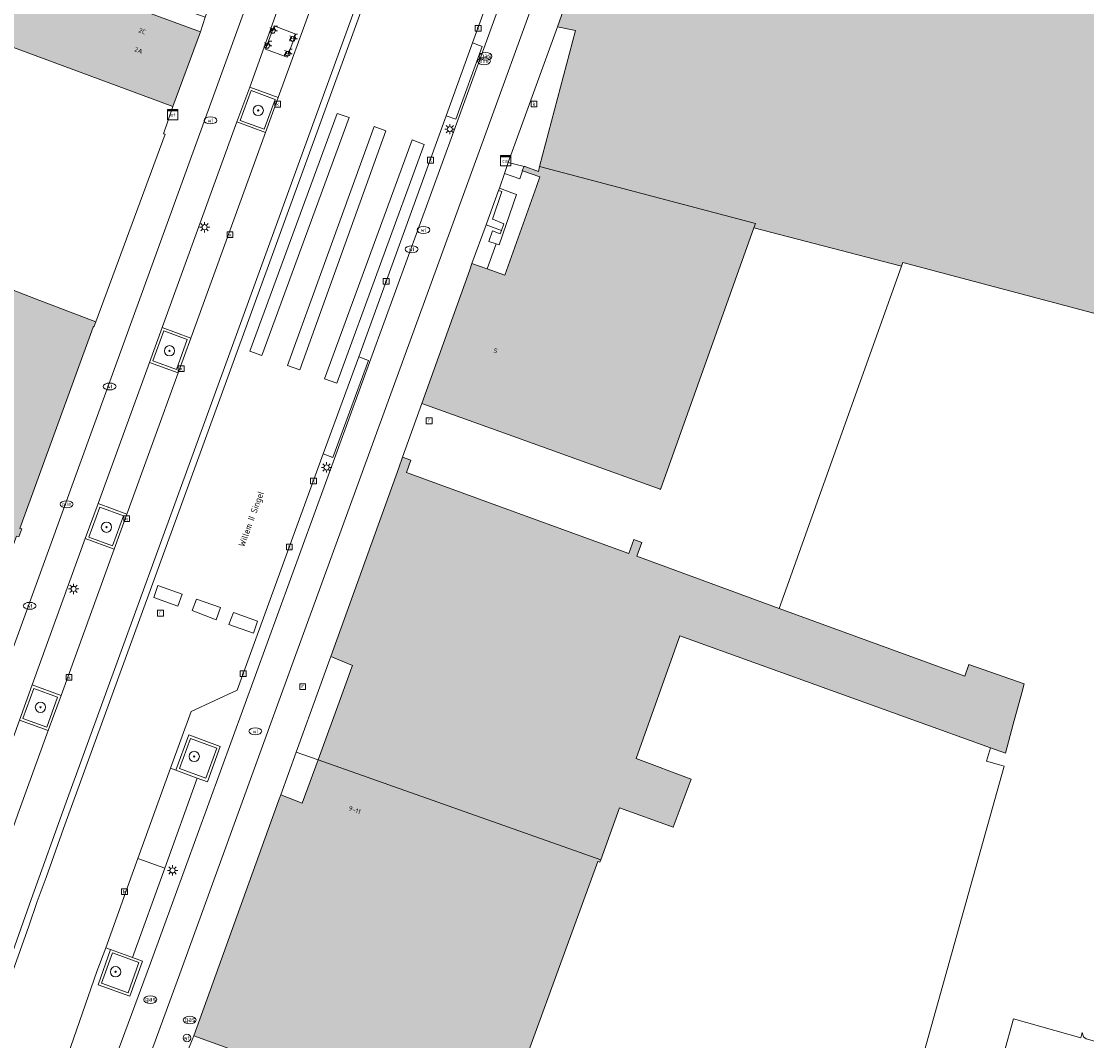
# Model space of a CAD drawing. Header units: metres. Extents: x 196496 to 197479, y 355250 to 356324.
# Tile 109 of 119: x 197276 to 197358, y 355940 to 356019. Entities that reach past the tile are written whole.
import ezdxf
from ezdxf.enums import TextEntityAlignment as Align

# ---------------------------------------------------------------- set-up
doc = ezdxf.new("R2010")
doc.units = ezdxf.units.M
doc.layers.get('0').update_dxf_attribs({"lineweight": 9})
for name, color, linetype, lineweight in [('B-WE-GR-BOOM-S', 251, 'Continuous', 9), ('B-WE-IE-MEUBILAIR_WEGMEUBILAIR-GV', 251, 'Continuous', 9), ('B-WE-IE-MEUBILAIR_WEGMEUBILAIR-S', 251, 'Continuous', 9), ('B-WE-IE-TERREINAFSCHEIDING_KUNSTMATIG_MUUR-GV', 251, 'Continuous', 9), ('B-WE-KL-BRANDSTOF_PUT-S', 251, 'Continuous', 9), ('B-WE-KL-DATA-S', 251, 'Continuous', 9), ('B-WE-KL-DATA_KABELBED-G', 251, 'Continuous', 9), ('B-WE-KL-ET_KAST-S', 251, 'Continuous', 9), ('B-WE-KL-ET_LS_OV_LICHTMAST-S', 251, 'Continuous', 9), ('B-WE-KL-GAS_PUT-S', 251, 'Continuous', 9), ('B-WE-KL-WATER-S', 251, 'Continuous', 9), ('B-WE-OG-BEBOUWING-GV', 251, 'Continuous', 9), ('B-WE-OG-BEBOUWING_HUISNUMMER-T35', 90, 'Continuous', 9), ('B-WE-OG-BEBOUWING_STRAATNAAM-T35', 130, 'Continuous', 9), ('B-WE-OG-TERREIN_ERF-GV', 251, 'Continuous', 9), ('B-WE-RI-GWA_KOLK-S', 251, 'Continuous', 9), ('B-WE-RI-GWA_RIOOLPUT-S', 251, 'Continuous', 9), ('B-WE-VH-ONVERHARD-GV', 251, 'Continuous', 9), ('B-WE-VH-VERHARDING_ASFALT-GV', 251, 'Continuous', 9), ('B-WE-VH-VERHARDING_BETON-GV', 251, 'Continuous', 9), ('B-WE-VH-VERHARDING_BETONSTRAATSTEEN-GV', 251, 'Continuous', 9), ('B-WE-VH-VERHARDING_OPEN-GV', 251, 'Continuous', 9), ('B-WE-VH-VERHARDING_SIERBESTRATING-GV', 251, 'Continuous', 9), ('B-WE-VH-VERHARDING_STRAATBAKSTEEN-GV', 251, 'Continuous', 9), ('B-WE-VH-VERHARDING_TEGEL-GV', 251, 'Continuous', 9), ('B-WE-VW-AFSLUITPAAL-S', 251, 'Continuous', 9)]:
    doc.layers.add(name, color=color, linetype=linetype, lineweight=lineweight)
doc.layers.add('X-XX-AL-PRESENTATIE_GEBOUW3-V', color=7, linetype='Continuous', lineweight=9, true_color=0xebe1d6)
doc.styles.add('NLCS-ISO', font='NLCS-ISO.ttf')
doc.styles.add('NLCS-ISO-ANNOTATIEF-T35', font='NLCS-ISO.ttf', dxfattribs={"height": 3.5})

# ---------------------------------------------------------------- blocks, each defined once
blk = doc.blocks.new('SKL-DATA_SIGNAAL_CAIKAST-SO')
at = {"color": 0, "linetype": 'ByBlock', "lineweight": 18}
for points in [[(-2, 2), (2, 2), (2, 1.68), (-2, 1.68)], [(-2, 1.52), (2, 1.52), (2, -2), (-2, -2)]]:
    blk.add_lwpolyline(points, close=True, dxfattribs=at)
at = {"color": 0, "linetype": 'ByBlock', "lineweight": 18, "style": 'NLCS-ISO'}
blk.add_text('cai', height=1.5, dxfattribs=at).set_placement((0, 0), align=Align.MIDDLE_CENTER)
blk = doc.blocks.new('SKL-ET_KAST_ELEKTRA-SO')
at = {"color": 0, "linetype": 'ByBlock', "lineweight": 18}
for points in [[(-2, 2), (2, 2), (2, 1.68), (-2, 1.68)], [(-2, 1.52), (2, 1.52), (2, -2), (-2, -2)]]:
    blk.add_lwpolyline(points, close=True, dxfattribs=at)
at = {"color": 0, "linetype": 'ByBlock', "lineweight": 18, "style": 'NLCS-ISO'}
blk.add_text('et', height=1.5, dxfattribs=at).set_placement((0, 0), align=Align.MIDDLE_CENTER)
blk = doc.blocks.new('SVW-AFSLUITPAAL-SO')
at = {"lineweight": 18}
blk.add_circle((0, 0), 1.5, dxfattribs=at)
at = {"lineweight": 18, "style": 'NLCS-ISO'}
blk.add_text('af', height=1.8, dxfattribs=at).set_placement((0, 0), align=Align.MIDDLE_CENTER)
blk = doc.blocks.new('SKL-ET_OV_LICHTMAST-SO')
at = {"color": 0, "linetype": 'ByBlock', "lineweight": 18}
for points in [[(-1.25, 0), (-2, 0)], [(-1.41, 1.41), (-0.88, 0.88)], [(0, 2), (0, 1.25)], [(0.88, 0.88), (1.41, 1.41)], [(2, 0), (1.25, 0)], [(-1.41, -1.41), (-0.88, -0.88)], [(0, -1.25), (0, -2)], [(0.88, -0.88), (1.41, -1.41)]]:
    blk.add_lwpolyline(points, dxfattribs=at)
blk.add_circle((0, 0), 1, dxfattribs=at)
blk = doc.blocks.new('SRI-KOLK-SO')
at = {"color": 0, "linetype": 'ByBlock', "lineweight": 18}
blk.add_lwpolyline([(-1.125, -1.125), (1.125, -1.125), (1.125, 1.125), (-1.125, 1.125)], close=True, dxfattribs=at)
at = {"color": 0, "linetype": 'ByBlock', "lineweight": 18, "style": 'NLCS-ISO'}
blk.add_text('k', height=1.5, dxfattribs=at).set_placement((0, 0), align=Align.MIDDLE_CENTER)
blk = doc.blocks.new('SKL-WATER_WATERLEIDINGPUT-SO')
at = {"color": 0, "linetype": 'ByBlock', "lineweight": 18}
blk.add_ellipse((0, 0), major_axis=(2.5, 0), ratio=0.54, dxfattribs=at)
at = {"color": 0, "linetype": 'ByBlock', "lineweight": 18, "style": 'NLCS-ISO'}
blk.add_text('wl', height=1.5, dxfattribs=at).set_placement((0, 0), align=Align.MIDDLE_CENTER)
blk = doc.blocks.new('SKL-GAS_PUT-SO')
at = {"color": 0, "linetype": 'ByBlock', "lineweight": 18}
blk.add_ellipse((0, 0), major_axis=(2.5, 0), ratio=0.601255, dxfattribs=at)
at = {"color": 0, "linetype": 'ByBlock', "lineweight": 18, "style": 'NLCS-ISO'}
blk.add_text('gas', height=1.8, dxfattribs=at).set_placement((0.12, 0.3), align=Align.MIDDLE_CENTER)
blk = doc.blocks.new('SRI-PUT_INSPECTIEPUT_RIOOLPUT-SO')
at = {"color": 0, "linetype": 'ByBlock', "lineweight": 18}
blk.add_lwpolyline([(-1.12, -1.12), (1.12, -1.12), (1.12, 1.12), (-1.12, 1.12)], close=True, dxfattribs=at)
at = {"color": 0, "linetype": 'ByBlock', "lineweight": 18, "style": 'NLCS-ISO'}
blk.add_text('r', height=1.5, dxfattribs=at).set_placement((0, 0.28), align=Align.MIDDLE_CENTER)
blk = doc.blocks.new('SKL-BENZINEPUT_OLIEPUT-SO')
at = {"color": 0, "linetype": 'ByBlock', "lineweight": 18}
blk.add_ellipse((0, 0), major_axis=(2.5, 0), ratio=0.54, dxfattribs=at)
at = {"color": 0, "linetype": 'ByBlock', "lineweight": 18, "style": 'NLCS-ISO'}
blk.add_text('olie', height=1.5, dxfattribs=at).set_placement((0, 0.16), align=Align.MIDDLE_CENTER)
blk = doc.blocks.new('SIE-WEG_FIETSENREK-SO')
at = {"color": 0, "linetype": 'ByBlock', "lineweight": 18}
for points in [[(-1.5, -1.35), (-1.5, -0.54), (-0.73, -0.28), (-0.73, 0.53), (-1.5, 0.79)], [(-0.3, -0.45), (0.6, 1.35), (1.5, 1.35)], [(1.05, -0.45), (0.21, 0.58)], [(1.05, -0.45), (1.5, -0.45)]]:
    blk.add_lwpolyline(points, dxfattribs=at)
blk.add_circle((-0.3, -0.45), 0.9, dxfattribs=at)
blk = doc.blocks.new('SGR-BOOM_01-SO')
at = {"linetype": 'ByBlock', "lineweight": 18}
h = blk.add_hatch(color=0, dxfattribs=at)
h.dxf.hatch_style = 1
edge = h.paths.add_edge_path()
edge.add_arc((0, 0), 0.25, 0, 360)
at = {"color": 0, "linetype": 'ByBlock', "lineweight": 18}
for radius in [2, 0.25]:
    blk.add_circle((0, 0), radius, dxfattribs=at)

msp = doc.modelspace()

# ---------------------------------------------------------------- hatches: boundary and pattern name
at = {"layer": 'X-XX-AL-PRESENTATIE_GEBOUW3-V'}
for points in [[(197279.591, 356015.147), (197287.478, 356012.229), (197289.628, 356018.039), (197282.352, 356020.731), (197282.324, 356020.662), (197273.842, 356023.556), (197263.77, 356027.004), (197265.08, 356030.614), (197263.446, 356031.086), (197253.667, 355998.587), (197262.974, 355995.736), (197265.397, 356002.024), (197268.626, 356010.402), (197271.595, 356018.105)], [(197366.568, 355994.363), (197369.005, 356002.678), (197371.669, 356011.77), (197372.543, 356014.752), (197372.67, 356015.186), (197371.441, 356017.282), (197371.215, 356017.667), (197370.835, 356018.315), (197372.062, 356023.099), (197372.093, 356023.221), (197372.095, 356023.23), (197343.072, 356031.57), (197342.418, 356029.117), (197337.191, 356030.474), (197336.906, 356029.396), (197336.676, 356028.528), (197333.163, 356029.095), (197332.846, 356030.158), (197331.271, 356029.837), (197329.64, 356029.79), (197328.026, 356030.026), (197326.499, 356030.529), (197326.258, 356030.29), (197324.356, 356030.604), (197322.052, 356030.984), (197321.783, 356031.028), (197317.345, 356018.428), (197318.732, 356018.134), (197315.951, 356007.576), (197332.697, 356003.152), (197332.573, 356002.806), (197344.043, 355999.836), (197344.145, 356000.121), (197365.073, 355994.551), (197365.469, 355994.448), (197366.505, 355994.179), (197366.514, 355994.177)], [(197325.299, 355982.526), (197325.319, 355982.519), (197332.573, 356002.806), (197332.697, 356003.152), (197315.951, 356007.576), (197315.85, 356007.194), (197314.748, 356007.6), (197314.741, 356007.583), (197314.725, 356007.545), (197314.602, 356007.248), (197314.624, 356007.24), (197315.977, 356006.763), (197315.711, 356006.017), (197313.259, 355999.131), (197311.875, 355999.632), (197310.701, 356000.056), (197310.522, 355999.554), (197306.818, 355989.172), (197313.216, 355986.871), (197318.955, 355984.808)], [(197273.402, 355998.62), (197269.364, 356000.16), (197269.431, 356000.327), (197268.886, 356000.545), (197268.648, 355999.933), (197268.76, 355999.874), (197262.769, 355983.246), (197260.038, 355975.666), (197272.55, 355971.158), (197275.272, 355978.671), (197275.351, 355978.89), (197275.534, 355978.841), (197275.759, 355979.457), (197275.622, 355979.488), (197281.313, 355995.115), (197281.394, 355995.19), (197281.521, 355995.523), (197276.822, 355997.315)], [(197298.76, 355961.526), (197320.687, 355953.768), (197322.151, 355957.811), (197326.307, 355956.306), (197327.707, 355960.024), (197323.433, 355961.631), (197326.829, 355971.14), (197350.944, 355962.455), (197352.098, 355962.039), (197352.705, 355964.296), (197353.362, 355966.736), (197353.544, 355967.414), (197349.259, 355968.926), (197348.944, 355968.029), (197334.548, 355973.283), (197323.484, 355977.321), (197323.885, 355978.397), (197323.872, 355978.402), (197323.249, 355978.628), (197322.87, 355977.546), (197317.099, 355979.646), (197311.28, 355981.763), (197305.627, 355983.82), (197305.963, 355984.794), (197305.321, 355985.016), (197305.025, 355984.195), (197299.739, 355969.549), (197301.429, 355968.847), (197301.378, 355968.707), (197300.596, 355966.563)], [(197295.858, 355958.797), (197295.697, 355958.352), (197289.108, 355940.094), (197293.9, 355938.365), (197293.777, 355938.018), (197307.527, 355932.99), (197307.656, 355933.324), (197312.412, 355931.588), (197320.475, 355953.632), (197320.619, 355953.58), (197320.687, 355953.768), (197298.76, 355961.526), (197297.535, 355958.165)]]:
    msp.add_hatch(color=256, dxfattribs=at).paths.add_polyline_path(points)

# ---------------------------------------------------------------- linework, layer by layer
at = {"layer": 'B-WE-IE-MEUBILAIR_WEGMEUBILAIR-GV', "flags": 128}
for points in [[(197295.42, 356012.789), (197293.575, 356013.477), (197292.713, 356011.152), (197294.578, 356010.465)], [(197288.588, 355994.146), (197286.786, 355994.83), (197285.943, 355992.489), (197287.777, 355991.832)], [(197283.661, 355980.47), (197281.81, 355981.145), (197280.955, 355978.815), (197282.813, 355978.134)], [(197278.549, 355966.39), (197276.694, 355967.067), (197275.853, 355964.733), (197277.703, 355964.052)], [(197287.994, 355960.856), (197290.052, 355960.095), (197290.897, 355962.422), (197288.847, 355963.181)], [(197282.815, 355946.536), (197281.952, 355944.201), (197284.02, 355943.447), (197284.859, 355945.785)]]:
    msp.add_lwpolyline(points, close=True, dxfattribs=at)
at = {"layer": 'B-WE-IE-TERREINAFSCHEIDING_KUNSTMATIG_MUUR-GV', "flags": 128}
for points in [[(197314.741, 356007.583), (197313.512, 356007.891), (197313.233, 356007.022), (197314.419, 356006.622), (197314.624, 356007.24), (197314.602, 356007.248), (197314.725, 356007.545)], [(197312.764, 356005.719), (197313.028, 356005.627), (197312.287, 356003.494), (197312.309, 356003.485), (197313.167, 356003.135), (197312.983, 356002.609), (197312.891, 356002.348), (197312.289, 356002.573), (197312.006, 356001.768), (197312.576, 356001.568), (197312.816, 356001.484), (197314.167, 356005.411), (197314.012, 356005.466), (197312.83, 356005.888)]]:
    msp.add_lwpolyline(points, close=True, dxfattribs=at)
at = {"layer": 'B-WE-KL-DATA_KABELBED-G', "flags": 128}
for points in [[(197294.403, 355992.905), (197293.471, 355993.232), (197300.234, 356011.698), (197301.17, 356011.381)], [(197294.403, 355992.905), (197293.471, 355993.232), (197300.234, 356011.698), (197301.17, 356011.381)], [(197303.114, 356010.689), (197304.027, 356010.353), (197297.34, 355991.798), (197296.395, 355992.144)], [(197303.114, 356010.689), (197304.027, 356010.353), (197297.34, 355991.798), (197296.395, 355992.144)], [(197299.251, 355991.098), (197300.209, 355990.764), (197307.001, 356009.289), (197306.059, 356009.652)], [(197299.251, 355991.098), (197300.209, 355990.764), (197307.001, 356009.289), (197306.059, 356009.652)], [(197287.876, 355973.442), (197286.005, 355974.118), (197286.327, 355975.044), (197288.211, 355974.396)], [(197287.876, 355973.442), (197286.005, 355974.118), (197286.327, 355975.044), (197288.211, 355974.396)], [(197291.187, 355973.338), (197289.312, 355973.994), (197288.976, 355973.104), (197290.845, 355972.389)], [(197291.187, 355973.338), (197289.312, 355973.994), (197288.976, 355973.104), (197290.845, 355972.389)], [(197293.741, 355971.35), (197291.839, 355972.022), (197292.194, 355972.961), (197294.068, 355972.297)], [(197293.741, 355971.35), (197291.839, 355972.022), (197292.194, 355972.961), (197294.068, 355972.297)]]:
    msp.add_lwpolyline(points, close=True, dxfattribs=at)
at = {"layer": 'B-WE-OG-BEBOUWING-GV', "flags": 128}
for points in [[(197279.591, 356015.147), (197287.478, 356012.229), (197289.628, 356018.039), (197282.352, 356020.731), (197282.324, 356020.662), (197273.842, 356023.556), (197263.77, 356027.004), (197265.08, 356030.614), (197263.446, 356031.086), (197253.667, 355998.587), (197262.974, 355995.736), (197265.397, 356002.024), (197268.626, 356010.402), (197271.595, 356018.105)], [(197325.299, 355982.526), (197325.319, 355982.519), (197332.573, 356002.806), (197332.697, 356003.152), (197315.951, 356007.576), (197315.85, 356007.194), (197314.748, 356007.6), (197314.741, 356007.583), (197314.725, 356007.545), (197314.602, 356007.248), (197314.624, 356007.24), (197315.977, 356006.763), (197315.711, 356006.017), (197313.259, 355999.131), (197311.875, 355999.632), (197310.701, 356000.056), (197310.522, 355999.554), (197306.818, 355989.172), (197313.216, 355986.871), (197318.955, 355984.808)], [(197273.402, 355998.62), (197269.364, 356000.16), (197269.431, 356000.327), (197268.886, 356000.545), (197268.648, 355999.933), (197268.76, 355999.874), (197262.769, 355983.246), (197260.038, 355975.666), (197272.55, 355971.158), (197275.272, 355978.671), (197275.351, 355978.89), (197275.534, 355978.841), (197275.759, 355979.457), (197275.622, 355979.488), (197281.313, 355995.115), (197281.394, 355995.19), (197281.521, 355995.523), (197276.822, 355997.315)], [(197298.76, 355961.526), (197320.687, 355953.768), (197322.151, 355957.811), (197326.307, 355956.306), (197327.707, 355960.024), (197323.433, 355961.631), (197326.829, 355971.14), (197350.944, 355962.455), (197352.098, 355962.039), (197352.705, 355964.296), (197353.362, 355966.736), (197353.544, 355967.414), (197349.259, 355968.926), (197348.944, 355968.029), (197334.548, 355973.283), (197323.484, 355977.321), (197323.885, 355978.397), (197323.872, 355978.402), (197323.249, 355978.628), (197322.87, 355977.546), (197317.099, 355979.646), (197311.28, 355981.763), (197305.627, 355983.82), (197305.963, 355984.794), (197305.321, 355985.016), (197305.025, 355984.195), (197299.739, 355969.549), (197301.429, 355968.847), (197301.378, 355968.707), (197300.596, 355966.563)], [(197295.858, 355958.797), (197295.697, 355958.352), (197289.108, 355940.094), (197293.9, 355938.365), (197293.777, 355938.018), (197307.527, 355932.99), (197307.656, 355933.324), (197312.412, 355931.588), (197320.475, 355953.632), (197320.619, 355953.58), (197320.687, 355953.768), (197298.76, 355961.526), (197297.535, 355958.165)]]:
    msp.add_lwpolyline(points, close=True, dxfattribs=at)
msp.add_lwpolyline([(197372.095, 356023.23), (197343.072, 356031.57), (197342.418, 356029.117), (197337.191, 356030.474), (197336.906, 356029.396), (197336.676, 356028.528), (197333.163, 356029.095), (197332.846, 356030.158), (197331.271, 356029.837), (197329.64, 356029.79), (197328.026, 356030.026), (197326.499, 356030.529), (197326.258, 356030.29), (197324.356, 356030.604), (197322.052, 356030.984), (197321.783, 356031.028), (197317.345, 356018.428), (197318.732, 356018.134), (197315.951, 356007.576), (197332.697, 356003.152), (197332.573, 356002.806), (197344.043, 355999.836), (197344.145, 356000.121), (197365.073, 355994.551)], dxfattribs=at)
at = {"layer": 'B-WE-OG-TERREIN_ERF-GV', "flags": 128}
for points in [[(197282.352, 356020.731), (197289.628, 356018.039), (197290.006, 356019.167), (197282.8, 356021.805), (197282.765, 356021.751)], [(197311.28, 355981.763), (197317.099, 355979.646), (197322.87, 355977.546), (197323.249, 355978.628), (197323.872, 355978.402), (197323.885, 355978.397), (197323.484, 355977.321), (197334.548, 355973.283), (197344.043, 355999.836), (197332.573, 356002.806), (197325.319, 355982.519), (197325.299, 355982.526), (197318.955, 355984.808), (197313.216, 355986.871), (197306.818, 355989.172), (197305.321, 355985.016), (197305.963, 355984.794), (197305.627, 355983.82)]]:
    msp.add_lwpolyline(points, close=True, dxfattribs=at)
for points in [[(197273.402, 355998.62), (197276.822, 355997.315), (197281.521, 355995.523), (197286.884, 356010.098), (197286.772, 356010.12), (197287.478, 356012.229), (197279.591, 356015.147), (197271.595, 356018.105)], [(197338.633, 355913.29), (197351.989, 355961.032), (197351.635, 355961.131), (197350.623, 355961.415), (197350.944, 355962.455), (197326.829, 355971.14), (197323.433, 355961.631), (197327.707, 355960.024), (197326.307, 355956.306), (197322.151, 355957.811), (197320.687, 355953.768), (197320.619, 355953.58), (197320.475, 355953.632), (197312.412, 355931.588)], [(197293.9, 355938.365), (197289.108, 355940.094), (197288.984, 355939.786), (197286.126, 355932.707)]]:
    msp.add_lwpolyline(points, dxfattribs=at)
at = {"layer": 'B-WE-VH-ONVERHARD-GV', "flags": 128}
for points in [[(197295.42, 356012.789), (197293.575, 356013.477), (197292.713, 356011.152), (197294.578, 356010.465)], [(197288.588, 355994.146), (197286.786, 355994.83), (197285.943, 355992.489), (197287.777, 355991.832)], [(197283.661, 355980.47), (197281.81, 355981.145), (197280.955, 355978.815), (197282.813, 355978.134)], [(197278.549, 355966.39), (197276.694, 355967.067), (197275.853, 355964.733), (197277.703, 355964.052)], [(197287.994, 355960.856), (197290.052, 355960.095), (197290.897, 355962.422), (197288.847, 355963.181)], [(197282.815, 355946.536), (197281.952, 355944.201), (197284.02, 355943.447), (197284.859, 355945.785)]]:
    msp.add_lwpolyline(points, close=True, dxfattribs=at)
at = {"layer": 'B-WE-VH-VERHARDING_ASFALT-GV', "flags": 128}
msp.add_lwpolyline([(197277.764, 355934.062), (197281.589, 355945.089), (197282.298, 355946.944), (197284.319, 355952.649), (197284.769, 355953.872), (197287.318, 355960.877), (197288.914, 355965.268), (197292.474, 355966.922), (197299.159, 355985.265), (197301.911, 355992.811), (197308.706, 356011.518), (197310.75, 356017.169), (197316.878, 356034.012), (197317.465, 356035.383), (197318.273, 356036.597), (197319.033, 356037.487), (197309.369, 356041.209), (197307.994, 356037.407), (197308.501, 356037.232), (197278.994, 355956.19), (197277.651, 355952.399), (197276.968, 355950.522), (197276.304, 355948.628), (197274.96, 355944.848)], dxfattribs=at)
at = {"layer": 'B-WE-VH-VERHARDING_BETON-GV', "flags": 128}
msp.add_lwpolyline([(197273.324, 355941.728), (197276.499, 355950.683), (197279.207, 355958.243), (197291.902, 355993.114), (197307.994, 356037.407), (197309.369, 356041.209), (197306.371, 356042.364), (197305.045, 356038.699), (197303.334, 356034.002), (197302.346, 356031.289), (197299.318, 356022.971), (197298.32, 356020.231), (197295.667, 356012.929), (197294.684, 356010.224), (197288.885, 355994.263), (197287.908, 355991.574), (197283.921, 355980.596), (197282.937, 355977.887), (197278.809, 355966.521), (197277.823, 355963.806), (197275.466, 355957.317)], dxfattribs=at)
at = {"layer": 'B-WE-VH-VERHARDING_BETONSTRAATSTEEN-GV', "flags": 128}
for points in [[(197265.475, 355936.18), (197269.841, 355948.608), (197270.809, 355951.334), (197275.577, 355964.612), (197276.568, 355967.337), (197280.692, 355978.693), (197281.68, 355981.413), (197285.668, 355992.367), (197286.653, 355995.09), (197292.453, 356011.036), (197293.465, 356013.728), (197296.077, 356021.043), (197297.05, 356023.766), (197300.095, 356032.148), (197301.105, 356034.858), (197302.794, 356039.518), (197304.132, 356043.212), (197304.942, 356045.472), (197305.17, 356046.123), (197302.905, 356046.91), (197293.825, 356021.865), (197270.927, 355958.803), (197265.227, 355942.744), (197256.947, 355919.08)], [(197269.989, 355895.794), (197287.914, 355944.633), (197295.619, 355965.783), (197311.564, 356009.605), (197320.097, 356033.103), (197320.799, 356034.47), (197321.739, 356035.625), (197322.984, 356039.052), (197323.348, 356040.154), (197322.984, 356040.051), (197321.638, 356039.446), (197320.382, 356038.642), (197319.262, 356037.755), (197319.033, 356037.487), (197319.995, 356037.144), (197319.541, 356036.705), (197319.126, 356036.193), (197318.719, 356035.643), (197318.333, 356035.063), (197318.038, 356034.43), (197317.778, 356033.743), (197309.282, 356010.316), (197285.762, 355945.751), (197281.068, 355933.087)]]:
    msp.add_lwpolyline(points, dxfattribs=at)
for points in [[(197292.453, 356011.036), (197294.684, 356010.224), (197295.667, 356012.929), (197293.465, 356013.728)], [(197295.42, 356012.789), (197294.578, 356010.465), (197292.713, 356011.152), (197293.575, 356013.477)], [(197285.668, 355992.367), (197287.908, 355991.574), (197288.885, 355994.263), (197286.653, 355995.09)], [(197288.588, 355994.146), (197287.777, 355991.832), (197285.943, 355992.489), (197286.786, 355994.83)], [(197280.692, 355978.693), (197282.937, 355977.887), (197283.921, 355980.596), (197281.68, 355981.413)], [(197283.661, 355980.47), (197282.813, 355978.134), (197280.955, 355978.815), (197281.81, 355981.145)], [(197276.568, 355967.337), (197275.577, 355964.612), (197277.823, 355963.806), (197278.809, 355966.521)], [(197278.549, 355966.39), (197277.703, 355964.052), (197275.853, 355964.733), (197276.694, 355967.067)], [(197270.809, 355951.334), (197273.071, 355950.561), (197275.466, 355957.317), (197277.823, 355963.806), (197275.577, 355964.612)], [(197289.377, 355960.115), (197290.164, 355959.816), (197291.157, 355962.561), (197288.726, 355963.462), (197287.717, 355960.729)], [(197287.994, 355960.856), (197288.847, 355963.181), (197290.897, 355962.422), (197290.052, 355960.095)], [(197284.362, 355946.189), (197282.66, 355946.812), (197281.694, 355944.062), (197284.147, 355943.176), (197285.123, 355945.91)], [(197282.815, 355946.536), (197284.859, 355945.785), (197284.02, 355943.447), (197281.952, 355944.201)]]:
    msp.add_lwpolyline(points, close=True, dxfattribs=at)
at = {"layer": 'B-WE-VH-VERHARDING_OPEN-GV', "flags": 128}
for points in [[(197313.512, 356007.891), (197314.741, 356007.583), (197314.748, 356007.6), (197315.85, 356007.194), (197315.951, 356007.576), (197318.732, 356018.134), (197317.345, 356018.428)], [(197314.624, 356007.24), (197314.419, 356006.622), (197313.233, 356007.022), (197312.83, 356005.888), (197314.012, 356005.466), (197314.167, 356005.411), (197312.816, 356001.484), (197312.576, 356001.568), (197311.875, 355999.632), (197313.259, 355999.131), (197315.711, 356006.017), (197315.977, 356006.763)], [(197312.309, 356003.485), (197312.287, 356003.494), (197313.028, 356005.627), (197312.764, 356005.719), (197311.831, 356003.136), (197311.8, 356003.049), (197312.983, 356002.609), (197313.167, 356003.135)], [(197312.576, 356001.568), (197312.006, 356001.768), (197312.289, 356002.573), (197312.891, 356002.348), (197312.983, 356002.609), (197311.8, 356003.049), (197310.701, 356000.056), (197311.875, 355999.632)], [(197298.76, 355961.526), (197300.596, 355966.563), (197301.378, 355968.707), (197301.429, 355968.847), (197299.739, 355969.549), (197299.661, 355969.332), (197298.886, 355967.186), (197297.06, 355962.127)], [(197295.858, 355958.797), (197297.535, 355958.165), (197298.76, 355961.526), (197297.06, 355962.127)]]:
    msp.add_lwpolyline(points, close=True, dxfattribs=at)
msp.add_lwpolyline([(197360.456, 355939.274), (197358.37, 355939.865), (197358.146, 355940.021), (197358.057, 355940.363), (197357.945, 355939.963), (197352.711, 355941.433), (197345.233, 355914.508)], dxfattribs=at)
at = {"layer": 'B-WE-VH-VERHARDING_SIERBESTRATING-GV', "flags": 128}
for points in [[(197286.857, 355953.116), (197289.377, 355960.115), (197287.717, 355960.729), (197287.318, 355960.877), (197284.769, 355953.872)], [(197284.362, 355946.189), (197286.857, 355953.116), (197284.769, 355953.872), (197284.319, 355952.649), (197282.298, 355946.944), (197282.66, 355946.812)]]:
    msp.add_lwpolyline(points, close=True, dxfattribs=at)
at = {"layer": 'B-WE-VH-VERHARDING_STRAATBAKSTEEN-GV', "flags": 128}
for points in [[(197270.927, 355958.803), (197293.825, 356021.865), (197302.905, 356046.91), (197300.551, 356047.873), (197298.792, 356043.077), (197298.969, 356043.011), (197297.966, 356040.259), (197297.747, 356040.316), (197296.043, 356035.66), (197290.006, 356019.167), (197289.628, 356018.039), (197287.478, 356012.229), (197286.772, 356010.12), (197286.884, 356010.098), (197281.521, 355995.523), (197281.394, 355995.19), (197281.313, 355995.115), (197275.622, 355979.488), (197275.759, 355979.457), (197275.534, 355978.841)], [(197316.878, 356034.012), (197310.75, 356017.169), (197311.487, 356016.897), (197309.451, 356011.252), (197308.706, 356011.518), (197301.911, 355992.811), (197302.658, 355992.529), (197299.905, 355985), (197299.159, 355985.265), (197292.474, 355966.922), (197288.914, 355965.268), (197287.318, 355960.877), (197287.717, 355960.729), (197288.726, 355963.462), (197291.157, 355962.561), (197290.164, 355959.816), (197289.377, 355960.115), (197286.857, 355953.116), (197284.362, 355946.189), (197285.123, 355945.91), (197284.147, 355943.176), (197281.694, 355944.062), (197282.66, 355946.812), (197282.298, 355946.944), (197281.589, 355945.089), (197277.764, 355934.062)], [(197281.068, 355933.087), (197285.762, 355945.751), (197309.282, 356010.316), (197317.778, 356033.743)], [(197320.097, 356033.103), (197311.564, 356009.605), (197295.619, 355965.783), (197287.914, 355944.633), (197269.989, 355895.794)], [(197286.126, 355932.707), (197288.984, 355939.786), (197289.108, 355940.094), (197295.697, 355958.352), (197295.858, 355958.797), (197297.06, 355962.127), (197298.886, 355967.186), (197299.661, 355969.332), (197299.739, 355969.549), (197305.025, 355984.195), (197305.321, 355985.016), (197306.818, 355989.172), (197310.522, 355999.554), (197310.701, 356000.056), (197311.8, 356003.049), (197311.831, 356003.136), (197312.764, 356005.719), (197312.83, 356005.888), (197313.233, 356007.022), (197313.512, 356007.891), (197317.345, 356018.428), (197321.783, 356031.028)]]:
    msp.add_lwpolyline(points, dxfattribs=at)
for points in [[(197298.32, 356020.231), (197296.077, 356021.043), (197293.465, 356013.728), (197295.667, 356012.929)], [(197294.667, 356016.682), (197295.344, 356018.499), (197297.032, 356017.855), (197296.368, 356016.054)], [(197286.653, 355995.09), (197288.885, 355994.263), (197294.684, 356010.224), (197292.453, 356011.036)], [(197287.908, 355991.574), (197285.668, 355992.367), (197281.68, 355981.413), (197283.921, 355980.596)], [(197280.692, 355978.693), (197276.568, 355967.337), (197278.809, 355966.521), (197282.937, 355977.887)]]:
    msp.add_lwpolyline(points, close=True, dxfattribs=at)
at = {"layer": 'B-WE-VH-VERHARDING_TEGEL-GV', "flags": 128}
for points in [[(197307.994, 356037.407), (197291.902, 355993.114), (197279.207, 355958.243), (197276.499, 355950.683), (197273.324, 355941.728), (197272.83, 355940.27), (197266.517, 355922.203), (197266.998, 355922.067), (197274.96, 355944.848), (197276.304, 355948.628), (197276.968, 355950.522), (197277.651, 355952.399), (197278.994, 355956.19), (197308.501, 356037.232)], [(197294.667, 356016.682), (197296.368, 356016.054), (197297.032, 356017.855), (197295.344, 356018.499)], [(197310.75, 356017.169), (197308.706, 356011.518), (197309.451, 356011.252), (197311.487, 356016.897)], [(197299.159, 355985.265), (197299.905, 355985), (197302.658, 355992.529), (197301.911, 355992.811)]]:
    msp.add_lwpolyline(points, close=True, dxfattribs=at)

# ---------------------------------------------------------------- block references
at = {"layer": 'B-WE-GR-BOOM-S', "xscale": 0.2, "yscale": 0.2, "zscale": 0.2}
for p in [(197294.112, 356011.928), (197287.227, 355993.271), (197282.337, 355979.583), (197277.214, 355965.602), (197289.143, 355961.788), (197283.045, 355945.081)]:
    msp.add_blockref('SGR-BOOM_01-SO', p, dxfattribs=at)
at = {"layer": 'B-WE-IE-MEUBILAIR_WEGMEUBILAIR-S', "xscale": 0.2, "yscale": 0.2, "zscale": 0.2}
for p in [(197295.304, 356018.186), (197296.853, 356017.569), (197294.863, 356017.027), (197296.458, 356016.413)]:
    msp.add_blockref('SIE-WEG_FIETSENREK-SO', p, dxfattribs=at)
at = {"layer": 'B-WE-KL-BRANDSTOF_PUT-S', "xscale": 0.2, "yscale": 0.2, "zscale": 0.2}
for p in [(197311.636, 356015.748), (197279.242, 355981.364)]:
    msp.add_blockref('SKL-BENZINEPUT_OLIEPUT-SO', p, dxfattribs=at)
at = {"layer": 'B-WE-KL-DATA-S', "xscale": 0.2, "yscale": 0.2, "zscale": 0.2}
msp.add_blockref('SKL-DATA_SIGNAAL_CAIKAST-SO', (197313.321, 356008.017), dxfattribs=at)
at = {"layer": 'B-WE-KL-ET_KAST-S', "xscale": 0.2, "yscale": 0.2, "zscale": 0.2}
msp.add_blockref('SKL-ET_KAST_ELEKTRA-SO', (197287.484, 356011.593), dxfattribs=at)
at = {"layer": 'B-WE-KL-ET_LS_OV_LICHTMAST-S', "xscale": 0.2, "yscale": 0.2, "zscale": 0.2}
for p in [(197308.982, 356010.473), (197289.951, 356002.862), (197299.415, 355984.217), (197279.787, 355974.791), (197287.466, 355952.946)]:
    msp.add_blockref('SKL-ET_OV_LICHTMAST-SO', p, dxfattribs=at)
at = {"layer": 'B-WE-KL-GAS_PUT-S', "xscale": 0.2, "yscale": 0.2, "zscale": 0.2}
for p in [(197311.753, 356016.122), (197285.735, 355942.911), (197288.789, 355941.328)]:
    msp.add_blockref('SKL-GAS_PUT-SO', p, dxfattribs=at)
at = {"layer": 'B-WE-KL-WATER-S', "xscale": 0.2, "yscale": 0.2, "zscale": 0.2}
for p in [(197290.405, 356011.156), (197306.937, 356002.657), (197306.011, 356001.153), (197282.578, 355990.503), (197276.372, 355973.477), (197293.89, 355963.74)]:
    msp.add_blockref('SKL-WATER_WATERLEIDINGPUT-SO', p, dxfattribs=at)
at = {"layer": 'B-WE-RI-GWA_KOLK-S', "xscale": 0.2, "yscale": 0.2, "zscale": 0.2}
for p in [(197311.178, 356018.298), (197295.617, 356012.41), (197315.507, 356012.429), (197307.478, 356008.065), (197291.929, 356002.284), (197304.037, 355998.66), (197288.134, 355991.892), (197298.398, 355983.172), (197283.902, 355980.239), (197296.521, 355978.047), (197279.436, 355967.929), (197292.941, 355968.214), (197283.735, 355951.293)]:
    msp.add_blockref('SRI-KOLK-SO', p, dxfattribs=at)
at = {"layer": 'B-WE-RI-GWA_RIOOLPUT-S', "xscale": 0.2, "yscale": 0.2, "zscale": 0.2}
for p in [(197307.374, 355987.836), (197286.527, 355972.913), (197297.556, 355967.203)]:
    msp.add_blockref('SRI-PUT_INSPECTIEPUT_RIOOLPUT-SO', p, dxfattribs=at)
at = {"layer": 'B-WE-VW-AFSLUITPAAL-S', "xscale": 0.2, "yscale": 0.2, "zscale": 0.2}
msp.add_blockref('SVW-AFSLUITPAAL-SO', (197288.578, 355939.938), dxfattribs=at)

# ---------------------------------------------------------------- texts
at = {"layer": 'B-WE-OG-BEBOUWING_HUISNUMMER-T35', "style": 'NLCS-ISO-ANNOTATIEF-T35'}
for s, rotation, p in [('2C', 341, (197285.11, 356018.079)), ('2A', 339.7, (197284.826, 356016.587)), ('5', 340.4, (197312.527, 355993.27)), ('9-11', 340, (197301.6, 355957.636))]:
    msp.add_text(s, height=0.36, rotation=rotation, dxfattribs=at).set_placement(p, align=Align.MIDDLE)
at = {"layer": 'B-WE-OG-BEBOUWING_STRAATNAAM-T35', "style": 'NLCS-ISO-ANNOTATIEF-T35'}
msp.add_text('Willem II Singel', height=0.5, rotation=70.1, dxfattribs=at).set_placement((197293.634, 355980.198), align=Align.MIDDLE)

doc.saveas('drawing.dxf')
